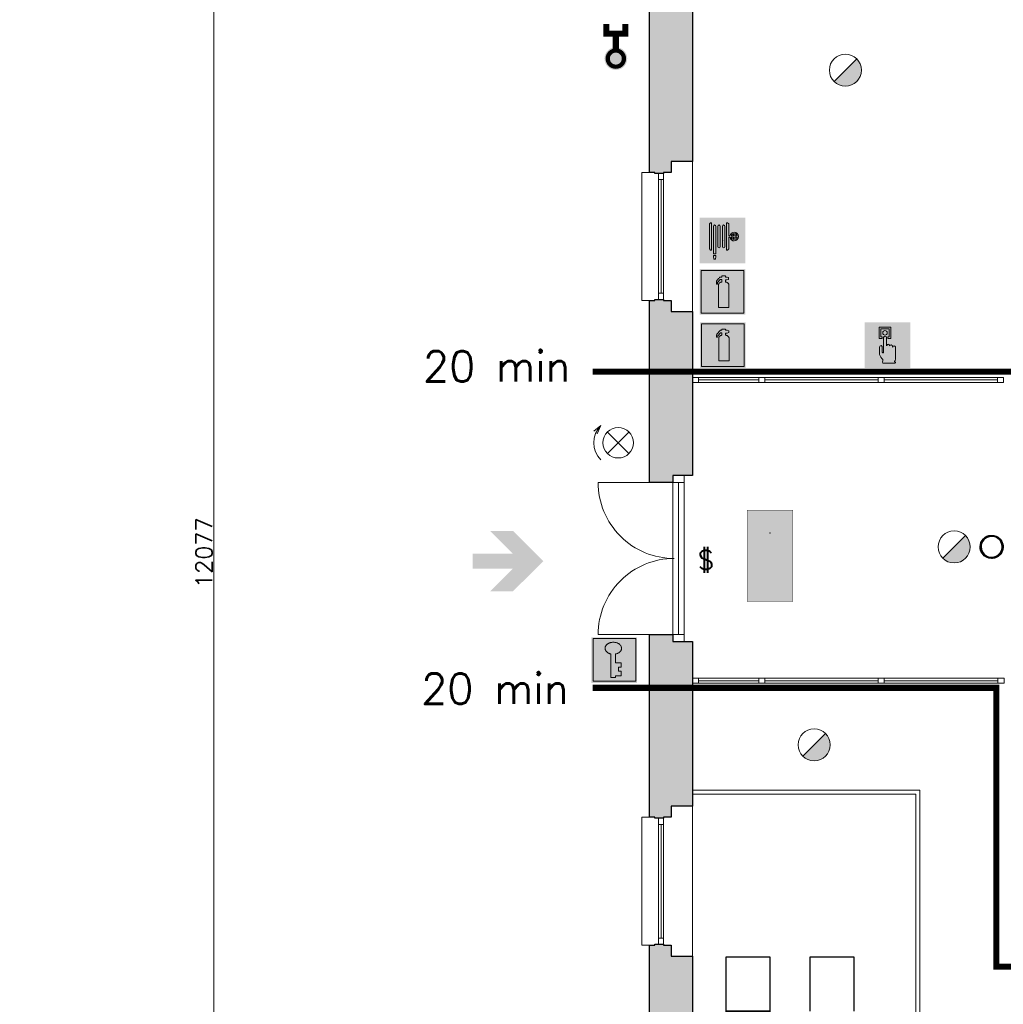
# Model space of a CAD drawing. Header units: millimetres. Extents: x -13022 to 1371524, y -38729 to 632593.
# Tile 48 of 256: x 652674 to 662367, y -11752 to -2050. Entities that reach past the tile are written whole.
import ezdxf

# ---------------------------------------------------------------- set-up
doc = ezdxf.new("R2010")
doc.units = ezdxf.units.MM
doc.header["$LTSCALE"] = 35
doc.set_wipeout_variables(frame=1)
doc.linetypes.add('AI9-LType1', pattern=[1.69333, 0.846665, -0.846665])
doc.linetypes.add('DASHED', pattern=[200, 100, -100])
for name, color, linetype, lineweight in [('A OPMER', 10, 'Continuous', 50), ('Al65----_beveiliging-inst', 92, 'Continuous', 9), ('B95 tekst', 7, 'Continuous', 25), ('brandveiligheid voorzieningen', 10, 'Continuous', 9)]:
    doc.layers.add(name, color=color, linetype=linetype, lineweight=lineweight)
for name, color, linetype in [('LAYER102', 1, 'Continuous'), ('LAYER111', 7, 'Continuous'), ('LAYER22', 7, 'Continuous'), ('LAYER24', 7, 'Continuous'), ('LAYER28', 7, 'Continuous'), ('LAYER30', 7, 'Continuous'), ('LAYER31', 7, 'Continuous')]:
    doc.layers.add(name, color=color, linetype=linetype)
doc.styles.add('Algemeen', font='simplex.shx', dxfattribs={"height": 2.5})
doc.styles.get("Standard").update_dxf_attribs({"font": 'simplex.shx'})
doc.dimstyles.new('~R----C~', dxfattribs={"dimtxt": 162, "dimasz": 180, "dimexe": 0.18, "dimexo": 0.0625, "dimgap": 16.2, "dimtad": 1, "dimdec": 0, "dimzin": 0, "dimdsep": 46, "dimtxsty": 'Standard', "dimcen": 0.09, "dimse1": 1, "dimse2": 1, "dimclrd": 7, "dimadec": 0, "dimazin": 0, "dimtfac": 1, "dimtdec": 4, "dimtmove": 0, "dimatfit": 3, "dimfxl": 1, "dimtolj": 1, "dimtzin": 0, "dimlwd": 13, "dimarcsym": 0})

# ---------------------------------------------------------------- blocks, each defined once
blk = doc.blocks.new('*D183')
at = {"layer": 'Defpoints', "color": 0, "linetype": 'Continuous', "transparency": 16777216}
for p in [(654586.8, -1264.1), (658769.7, -1264.1), (652979.7, -13340.8)]:
    blk.add_point(p, dxfattribs=at)
at = {"layer": 'LAYER102', "color": 7, "linetype": 'Continuous', "lineweight": 13, "transparency": 16777216}
blk.add_line((654586.8, -13160.8), (654586.8, -1444.1), dxfattribs=at)
at = {"layer": 'LAYER102', "color": 7, "linetype": 'Continuous', "transparency": 16777216}
for points in [[(654556.8, -1444.1), (654616.8, -1444.1), (654586.8, -1264.1)], [(654556.8, -13160.8), (654616.8, -13160.8), (654586.8, -13340.8)]]:
    blk.add_solid(points, dxfattribs=at)
at = {"layer": 'LAYER102', "color": 0, "linetype": 'Continuous', "lineweight": 0, "transparency": 16777216, "insert": (654489.6, -7302.5), "char_height": 162, "attachment_point": 5, "rotation": 90}
blk.add_mtext('\\A1;12077', dxfattribs=at)
blk = doc.blocks.new('*D187')
at = {"layer": 'Defpoints', "color": 0, "linetype": 'Continuous', "transparency": 16777216}
for p in [(658769.7, 316.2), (658769.7, -1264.1), (652979.7, -13340.8)]:
    blk.add_point(p, dxfattribs=at)
at = {"layer": 'LAYER102', "color": 7, "linetype": 'Continuous', "lineweight": 13, "transparency": 16777216}
blk.add_line((653159.7, 316.2), (658589.7, 316.2), dxfattribs=at)
at = {"layer": 'LAYER102', "color": 7, "linetype": 'Continuous', "transparency": 16777216}
for points in [[(653159.7, 346.2), (653159.7, 286.2), (652979.7, 316.2)], [(658589.7, 346.2), (658589.7, 286.2), (658769.7, 316.2)]]:
    blk.add_solid(points, dxfattribs=at)
at = {"layer": 'LAYER102', "color": 0, "linetype": 'Continuous', "lineweight": 0, "transparency": 16777216, "insert": (655874.7, 413.4), "char_height": 162, "attachment_point": 5}
blk.add_mtext('\\A1;5790', dxfattribs=at)
blk = doc.blocks.new('Handbrandblusser')
at = {"ltscale": 0.1}
h = blk.add_hatch(color=10, dxfattribs=at)
h.paths.add_polyline_path([(15.59, 7.19), (8.59, 7.19), (8.59, 0.19), (15.59, 0.19)])
h.paths.add_polyline_path([(11.41, 1.1), (13.13, 1.1), (13.13, 4.76), (13.13, 4.79), (13.12, 4.84), (13.11, 4.88), (13.09, 4.95), (13.06, 5), (13.03, 5.06), (12.99, 5.11), (12.95, 5.14), (12.92, 5.17), (12.85, 5.21), (12.8, 5.24), (12.76, 5.26), (12.7, 5.28), (12.64, 5.29), (12.6, 5.29), (12.54, 5.29), (12.54, 5.67), (12.81, 5.67), (13.08, 5.75), (13.08, 6.04), (12.82, 6.12), (12.54, 6.12), (12.54, 6.32), (11.94, 6.32), (11.94, 6.13), (11.75, 6.13), (11.72, 6.12), (11.68, 6.1), (11.64, 6.08), (11.59, 6.04), (11.53, 5.96), (11.44, 5.86), (11.31, 5.71), (11.15, 5.54), (11.13, 5.49), (11.11, 5.46), (11.1, 5.42), (11.09, 5.39), (11.09, 5.35), (11.08, 5.32), (11.08, 5.28), (11.08, 5.25), (11.07, 5.18), (11.07, 5.13), (11.07, 5.07), (11.07, 4.98), (11.24, 4.98), (11.26, 5.23), (11.71, 5.7), (11.94, 5.7), (11.94, 5.31), (11.92, 5.3), (11.89, 5.3), (11.85, 5.3), (11.81, 5.28), (11.76, 5.27), (11.72, 5.25), (11.69, 5.24), (11.66, 5.22), (11.63, 5.2), (11.6, 5.17), (11.58, 5.15), (11.56, 5.13), (11.53, 5.11), (11.51, 5.08), (11.5, 5.06), (11.49, 5.04), (11.47, 5.02), (11.46, 4.99), (11.45, 4.97), (11.44, 4.94), (11.43, 4.91), (11.42, 4.88), (11.41, 4.84), (11.41, 4.8), (11.41, 4.77)], flags=16)
at = {"layer": 'brandveiligheid voorzieningen', "ltscale": 0.1, "true_color": 0xffffff}
blk.add_hatch(color=7, dxfattribs=at).paths.add_polyline_path([(13.13, 4.76), (13.13, 4.79), (13.12, 4.84), (13.11, 4.88), (13.09, 4.95), (13.06, 5), (13.03, 5.06), (12.99, 5.11), (12.95, 5.14), (12.92, 5.17), (12.85, 5.21), (12.8, 5.24), (12.76, 5.26), (12.7, 5.28), (12.64, 5.29), (12.6, 5.29), (12.54, 5.29), (12.54, 5.67), (12.81, 5.67), (13.08, 5.75), (13.08, 6.04), (12.82, 6.12), (12.54, 6.12), (12.54, 6.32), (11.94, 6.32), (11.94, 6.13), (11.75, 6.13), (11.72, 6.12), (11.68, 6.1), (11.64, 6.08), (11.59, 6.04), (11.53, 5.96), (11.44, 5.86), (11.31, 5.71), (11.15, 5.54), (11.13, 5.49), (11.11, 5.46), (11.1, 5.42), (11.09, 5.39), (11.09, 5.35), (11.08, 5.32), (11.08, 5.28), (11.08, 5.25), (11.07, 5.18), (11.07, 5.13), (11.07, 5.07), (11.07, 4.98), (11.24, 4.98), (11.26, 5.23), (11.71, 5.7), (11.94, 5.7), (11.94, 5.31), (11.92, 5.3), (11.89, 5.3), (11.85, 5.3), (11.81, 5.28), (11.76, 5.27), (11.72, 5.25), (11.69, 5.24), (11.66, 5.22), (11.63, 5.2), (11.6, 5.17), (11.58, 5.15), (11.56, 5.13), (11.53, 5.11), (11.51, 5.08), (11.5, 5.06), (11.49, 5.04), (11.47, 5.02), (11.46, 4.99), (11.45, 4.97), (11.44, 4.94), (11.43, 4.91), (11.42, 4.88), (11.41, 4.84), (11.41, 4.8), (11.41, 4.77), (11.41, 1.1), (13.13, 1.1)])
at = {"color": 10, "lineweight": 5, "ltscale": 0.1}
blk.add_lwpolyline([(11.41, 1.1), (11.41, 4.77), (11.41, 4.8), (11.41, 4.84), (11.42, 4.88), (11.43, 4.91), (11.44, 4.94), (11.45, 4.97), (11.46, 4.99), (11.47, 5.02), (11.49, 5.04), (11.5, 5.06), (11.51, 5.08), (11.53, 5.11), (11.56, 5.13), (11.58, 5.15), (11.6, 5.17), (11.63, 5.2), (11.66, 5.22), (11.69, 5.24), (11.72, 5.25), (11.76, 5.27), (11.81, 5.28), (11.85, 5.3), (11.89, 5.3), (11.92, 5.3), (11.94, 5.31), (11.94, 5.7), (11.71, 5.7), (11.26, 5.23), (11.24, 4.98), (11.07, 4.98), (11.07, 5.07), (11.07, 5.13), (11.07, 5.18), (11.08, 5.25), (11.08, 5.28), (11.08, 5.32), (11.09, 5.35), (11.09, 5.39), (11.1, 5.42), (11.11, 5.46), (11.13, 5.49), (11.15, 5.54), (11.31, 5.71), (11.44, 5.86), (11.53, 5.96), (11.59, 6.04), (11.64, 6.08), (11.68, 6.1), (11.72, 6.12), (11.75, 6.13), (11.94, 6.13), (11.94, 6.32), (12.54, 6.32), (12.54, 6.12), (12.82, 6.12), (13.08, 6.04), (13.08, 5.75), (12.81, 5.67), (12.54, 5.67), (12.54, 5.29), (12.6, 5.29), (12.64, 5.29), (12.7, 5.28), (12.76, 5.26), (12.8, 5.24), (12.85, 5.21), (12.92, 5.17), (12.95, 5.14), (12.99, 5.11), (13.03, 5.06), (13.06, 5), (13.09, 4.95), (13.11, 4.88), (13.12, 4.84), (13.13, 4.79), (13.13, 4.76), (13.13, 1.1), (11.41, 1.1)], dxfattribs=at)
at = {"layer": 'Al65----_beveiliging-inst', "color": 7, "true_color": 0xffffff}
blk.add_solid([(8.34, -0.06), (15.84, -0.06), (8.34, 7.44), (15.84, 7.44)], dxfattribs=at)
at = {"layer": 'brandveiligheid voorzieningen', "color": 10, "ltscale": 0.1}
blk.add_lwpolyline([(8.59, 0.19), (15.59, 0.19), (15.59, 7.19), (8.59, 7.19)], close=True, dxfattribs=at)
blk = doc.blocks.new('Brandslanghaspel')
at = {"layer": 'brandveiligheid voorzieningen', "true_color": 0xffffff}
h = blk.add_hatch(color=7, dxfattribs=at)
h.paths.add_polyline_path([(-1.8131, 2.183), (-1.9809, 2.183), (-2.1753, 2.364), (-2.1753, 6.484), (-1.9926, 6.664), (-1.8131, 6.664)])
edge = h.paths.add_edge_path()
edge.add_arc((0.1717, 6.0972), 0.1929, 92.01096, 177.98904)
edge.add_line((-0.0211, 6.104), (-0.0214, 6.104))
edge.add_line((-0.0214, 6.104), (-0.0214, 2.702))
edge.add_line((-0.0214, 2.702), (-0.0211, 2.702))
edge.add_arc((0.1723, 2.7114), 0.1936, 182.797634, 267.821774)
edge.add_arc((0.1573, 2.7114), 0.1935, 272.254329, 357.218746)
edge.add_line((0.3506, 2.702), (0.3515, 2.702))
edge.add_line((0.3515, 2.702), (0.3515, 6.104))
edge.add_line((0.3515, 6.104), (0.3506, 6.104))
edge.add_arc((0.1577, 6.0971), 0.193, 2.044103, 87.86341)
edge = h.paths.add_edge_path()
edge.add_arc((-0.5787, 6.0971), 0.1931, 92.060571, 177.939429)
edge.add_line((-0.7716, 6.104), (-0.772, 6.104))
edge.add_line((-0.772, 6.104), (-0.772, 2.702))
edge.add_line((-0.772, 2.702), (-0.7716, 2.702))
edge.add_arc((-0.5779, 2.7118), 0.194, 182.897198, 267.72221)
edge.add_arc((-0.5933, 2.7119), 0.194, 272.272353, 357.077445)
edge.add_line((-0.3995, 2.702), (-0.3992, 2.702))
edge.add_line((-0.3992, 2.702), (-0.3992, 6.104))
edge.add_line((-0.3992, 6.104), (-0.3995, 6.104))
edge.add_arc((-0.5926, 6.0969), 0.1933, 2.115671, 87.915125)
edge = h.paths.add_edge_path()
edge.add_arc((-1.2963, 6.0968), 0.1933, 91.999029, 177.877887)
edge.add_line((-1.4894, 6.104), (-1.4894, 1.535))
edge.add_line((-1.4894, 1.535), (-1.1166, 1.535))
edge.add_line((-1.1166, 1.535), (-1.1166, 6.104))
edge.add_line((-1.1166, 6.104), (-1.1173, 6.104))
edge.add_arc((-1.3103, 6.097), 0.1931, 2.063956, 87.843556)
h.paths.add_polyline_path([(-1.1151, 1.102), (-1.1833, 0.701), (-1.4224, 0.701), (-1.4903, 1.105), (-1.4903, 1.263), (-1.1151, 1.263)])
edge = h.paths.add_edge_path()
edge.add_line((1.0007, 4.4891), (1.0007, 6.484))
edge.add_line((1.0007, 6.484), (0.8176, 6.664))
edge.add_line((0.8176, 6.664), (0.6385, 6.664))
edge.add_line((0.6385, 6.664), (0.6385, 2.183))
edge.add_line((0.6385, 2.183), (0.8062, 2.183))
edge.add_line((0.8062, 2.183), (1.0007, 2.364))
edge.add_line((1.0007, 2.364), (1.0007, 4.285))
edge.add_line((1.0007, 4.285), (1.2228, 4.285))
edge.add_arc((1.8866, 4.3396), 0.666, 184.705084, 271.930478)
edge.add_arc((1.8807, 4.4237), 0.7502, 272.163802, 357.883832)
edge.add_arc((1.8818, 4.3683), 0.7492, 2.116162, 87.915616)
edge.add_arc((1.9315, 4.3762), 0.7412, 91.743139, 171.242832)
edge.add_arc((1.0182, -221.511), 226, 89.954163, 90.004437)
edge = h.paths.add_edge_path(flags=16)
edge.add_line((1.8026, 4.285), (1.8026, 3.9))
edge.add_arc((1.921, 4.4072), 0.5208, 193.569519, 256.860438, ccw=False)
edge.add_line((1.4147, 4.285), (1.8026, 4.285))
edge = h.paths.add_edge_path(flags=16)
edge.add_line((1.8026, 4.891), (1.8026, 4.489))
edge.add_line((1.8026, 4.489), (1.4112, 4.489))
edge.add_arc((1.9212, 4.384), 0.5207, 103.167599, 168.363278, ccw=False)
edge = h.paths.add_edge_path(flags=16)
edge.add_arc((1.8987, 4.3853), 0.5189, 11.524706, 78.048247)
edge.add_line((2.0062, 4.893), (2.0062, 4.489))
edge.add_line((2.0062, 4.489), (2.4072, 4.489))
edge = h.paths.add_edge_path(flags=16)
edge.add_arc((1.8971, 4.4077), 0.5212, 282.079218, 346.387144)
edge.add_line((2.4037, 4.285), (2.0062, 4.285))
edge.add_line((2.0062, 4.285), (2.0062, 3.898))
at = {"layer": 'Al65----_beveiliging-inst', "color": 7, "true_color": 0xffffff}
blk.add_solid([(-3.75, 0), (3.75, 0), (-3.75, 7.5), (3.75, 7.5)], dxfattribs=at)
blk.add_solid([(-3.75, 0), (3.75, 0), (-3.75, 7.5), (3.75, 7.5)], dxfattribs=at)
at = {"layer": 'Al65----_beveiliging-inst', "color": 10}
blk.add_solid([(-3.5, 0.25), (3.5, 0.25), (-3.5, 7.25), (3.5, 7.25)], dxfattribs=at)
at = {"layer": 'brandveiligheid voorzieningen', "color": 7, "true_color": 0xffffff}
for points in [[(-2.1753, 6.484), (-1.9926, 6.664)], [(-2.1753, 2.364), (-2.1753, 6.484)], [(-1.9926, 6.664), (-1.8131, 6.664)], [(-1.8131, 6.664), (-1.8131, 2.183)], [(0.8176, 6.664), (0.6385, 6.664)], [(0.6385, 6.664), (0.6385, 2.183)], [(1.0007, 6.484), (0.8176, 6.664)], [(1.0007, 4.4891), (1.0007, 6.484)], [(-1.4894, 6.104), (-1.4894, 1.535)], [(-1.1166, 6.104), (-1.1173, 6.104)], [(-1.1166, 1.535), (-1.1166, 6.104)], [(-0.7716, 6.104), (-0.772, 6.104)], [(-0.772, 6.104), (-0.772, 2.702)], [(-0.3992, 6.104), (-0.3995, 6.104)], [(-0.3992, 2.702), (-0.3992, 6.104)], [(-0.0211, 6.104), (-0.0214, 6.104)], [(-0.0214, 6.104), (-0.0214, 2.702)], [(0.3515, 6.104), (0.3506, 6.104)], [(0.3515, 2.702), (0.3515, 6.104)], [(1.8026, 4.891), (1.8026, 4.489)], [(2.0062, 4.489), (2.0062, 4.893)], [(1.0007, 2.364), (1.0007, 4.285)], [(1.0007, 4.285), (1.2228, 4.285)], [(1.8026, 4.489), (1.4112, 4.489)], [(1.4147, 4.285), (1.8026, 4.285)], [(1.8026, 4.285), (1.8026, 3.9)], [(2.4072, 4.489), (2.0062, 4.489)], [(2.0062, 3.898), (2.0062, 4.285)], [(2.0062, 4.285), (2.4037, 4.285)], [(-1.9809, 2.183), (-2.1753, 2.364)], [(-1.8131, 2.183), (-1.9809, 2.183)], [(-0.772, 2.702), (-0.7716, 2.702)], [(-0.3995, 2.702), (-0.3992, 2.702)], [(-0.0214, 2.702), (-0.0211, 2.702)], [(0.3506, 2.702), (0.3515, 2.702)], [(0.6385, 2.183), (0.8062, 2.183)], [(0.8062, 2.183), (1.0007, 2.364)], [(-1.4903, 1.105), (-1.4903, 1.263)], [(-1.4903, 1.263), (-1.1151, 1.263)], [(-1.4224, 0.701), (-1.4903, 1.105)], [(-1.4894, 1.535), (-1.1166, 1.535)], [(-1.1833, 0.701), (-1.4224, 0.701)], [(-1.1151, 1.102), (-1.1833, 0.701)], [(-1.1151, 1.263), (-1.1151, 1.102)]]:
    blk.add_lwpolyline(points, dxfattribs=at)
for points in [[(-1.303, 6.29, 0.3933), (-1.4894, 6.104)], [(-1.1173, 6.104, 0.3928), (-1.303, 6.29)], [(-0.5856, 6.29, 0.3933), (-0.7716, 6.104)], [(-0.3995, 6.104, 0.3929), (-0.5856, 6.29)], [(0.1649, 6.29, 0.3938), (-0.0211, 6.104)], [(0.3506, 6.104, 0.393), (0.1649, 6.29)], [(1.909, 5.117, 0.3615), (1.199, 4.489)], [(1.4112, 4.489, -0.2924), (1.8026, 4.891)], [(2.6304, 4.396, 0.3929), (1.909, 5.117)], [(2.0062, 4.893, -0.2987), (2.4072, 4.489)], [(1.199, 4.489, 0.00021936), (1.0007, 4.4891)], [(1.2228, 4.285, 0.4001), (1.909, 3.674)], [(1.8026, 3.9, -0.2834), (1.4147, 4.285)], [(1.909, 3.674, 0.3925), (2.6304, 4.396)], [(2.4037, 4.285, -0.2882), (2.0062, 3.898)], [(-0.7716, 2.702, 0.388), (-0.5856, 2.518)], [(-0.5856, 2.518, 0.3879), (-0.3995, 2.702)], [(-0.0211, 2.702, 0.389), (0.1649, 2.518)], [(0.1649, 2.518, 0.3887), (0.3506, 2.702)]]:
    blk.add_lwpolyline(points, format="xyb", dxfattribs=at)
blk.add_point((0, 3.75), dxfattribs=at)
blk = doc.blocks.new('Handbrandmelder')
at = {"layer": 'brandveiligheid voorzieningen', "true_color": 0xffffff}
h = blk.add_hatch(color=7, dxfattribs=at)
h.paths.add_polyline_path([(-1.3623, 6.704), (-1.3623, 4.818), (-0.8616, 4.818), (-0.8616, 5.105), (-1.0867, 5.105), (-1.0867, 6.416), (0.2412, 6.416), (0.2412, 5.105), (0.0423, 5.105), (0.0423, 4.818), (0.5292, 4.818), (0.5292, 6.704)])
edge = h.paths.add_edge_path()
edge.add_line((-0.7744, 0.795), (1.2172, 0.795))
edge.add_arc((1.1848, 0.9151), 0.1244, 285.097845, 344.573813)
edge.add_arc((1.1955, 0.8747), 0.1095, 3.814851, 78.556999)
edge.add_arc((1.2155, 1.0811), 0.0991, 186.406081, 271.011898, ccw=False)
edge.add_arc((0.8951, 1.4295), 0.4225, 301.679206, 358.707701)
edge.add_line((1.3175, 1.42), (1.3175, 3.356))
edge.add_arc((1.0815, 3.3696), 0.2364, 356.700991, 450.505791)
edge.add_arc((1.0751, 3.3423), 0.2637, 89.061593, 168.70314)
edge.add_line((0.8165, 3.394), (0.8165, 3.518))
edge.add_arc((0.5556, 3.5071), 0.2611, 2.39047, 87.792584)
edge.add_arc((0.5705, 3.5064), 0.2616, 91.041001, 151.564737)
edge.add_line((0.3404, 3.631), (0.3404, 3.643))
edge.add_arc((0.0798, 3.6324), 0.2608, 2.337798, 87.799547)
edge.add_arc((0.0991, 3.6332), 0.26, 92.052962, 177.832561)
edge.add_line((-0.1607, 3.643), (-0.1607, 4.967))
edge.add_arc((-0.411, 4.968), 0.2503, 359.76141, 447.144807)
edge.add_arc((-0.3888, 4.9577), 0.2605, 92.124608, 177.943914)
edge.add_line((-0.6492, 4.967), (-0.6492, 2.557))
edge.add_arc((-0.7221, 2.5577), 0.0729, 299.050174, 359.424387, ccw=False)
edge.add_line((-0.6867, 2.494), (-0.7618, 2.457))
edge.add_line((-0.7618, 2.457), (-0.7868, 2.457))
edge.add_line((-0.7868, 2.457), (-0.8745, 2.569))
edge.add_line((-0.8745, 2.569), (-0.8745, 3.419))
edge.add_arc((-1.0861, 3.4433), 0.213, 353.435435, 446.970057)
edge.add_arc((-1.078, 3.4209), 0.2351, 89.220046, 180.466534)
edge.add_line((-1.3131, 3.419), (-1.3131, 2.282))
edge.add_line((-1.3131, 2.282), (-1.3131, 2.219))
edge.add_arc((0.9801, 3.0528), 2.4401, 199.980806, 224.025181)
edge.add_arc((-28.5646, 4.7292), 27.994, 352.668719, 353.081248, ccw=False)
edge.add_arc((-0.073, 1.0253), 0.7382, 169.723152, 198.178085)
edge = h.paths.add_edge_path(flags=17)
edge.add_arc((-0.4353, 5.7799), 0.3921, 271.833261, 357.970029)
edge.add_arc((-0.4345, 5.7425), 0.3917, 3.443844, 88.288775)
edge.add_arc((-0.4184, 5.7498), 0.3842, 90.654144, 177.583048)
edge.add_arc((-0.4087, 5.7816), 0.3939, 182.273303, 267.953611)
at = {"layer": 'Al65----_beveiliging-inst', "color": 7, "true_color": 0xffffff}
blk.add_solid([(-3.75, 0), (3.75, 0), (-3.75, 7.5), (3.75, 7.5)], dxfattribs=at)
at = {"layer": 'Al65----_beveiliging-inst', "color": 10}
blk.add_solid([(-3.5, 0.25), (3.5, 0.25), (-3.5, 7.25), (3.5, 7.25)], dxfattribs=at)
at = {"layer": 'brandveiligheid voorzieningen', "color": 7, "true_color": 0xffffff}
for points in [[(-1.3623, 6.704), (-1.3623, 4.818)], [(0.5292, 6.704), (-1.3623, 6.704)], [(0.5292, 4.818), (0.5292, 6.704)], [(-1.0867, 5.105), (-1.0867, 6.416)], [(-1.0867, 6.416), (0.2412, 6.416)], [(-0.8616, 5.105), (-1.0867, 5.105)], [(-0.8616, 4.818), (-0.8616, 5.105)], [(-0.6492, 4.967), (-0.6492, 2.557)], [(-0.1607, 3.643), (-0.1607, 4.967)], [(0.2412, 5.105), (0.0423, 5.105)], [(0.0423, 5.105), (0.0423, 4.818)], [(0.2412, 6.416), (0.2412, 5.105)], [(-1.3623, 4.818), (-0.8616, 4.818)], [(-1.3131, 3.419), (-1.3131, 2.282)], [(-0.8745, 2.569), (-0.8745, 3.419)], [(0.0423, 4.818), (0.5292, 4.818)], [(0.3404, 3.631), (0.3404, 3.643)], [(0.8165, 3.394), (0.8165, 3.518)], [(1.3175, 1.42), (1.3175, 3.356)], [(-1.3131, 2.282), (-1.3131, 2.219)], [(-0.7868, 2.457), (-0.8745, 2.569)], [(-0.7618, 2.457), (-0.7868, 2.457)], [(-0.6867, 2.494), (-0.7618, 2.457)], [(-0.7744, 0.795), (1.2172, 0.795)]]:
    blk.add_lwpolyline(points, dxfattribs=at)
for points in [[(-0.8023, 5.766, -0.3986), (-0.4228, 6.134)], [(-0.4228, 5.388, -0.3923), (-0.8023, 5.766)], [(-0.3985, 5.218, 0.393), (-0.6492, 4.967)], [(-0.4228, 6.134, -0.3881), (-0.0435, 5.766)], [(-0.0435, 5.766, -0.3946), (-0.4228, 5.388)], [(-0.1607, 4.967, 0.4009), (-0.3985, 5.218)], [(-1.0748, 3.656, 0.4206), (-1.3131, 3.419)], [(-0.8745, 3.419, 0.4324), (-1.0748, 3.656)], [(0.0898, 3.893, 0.3928), (-0.1607, 3.643)], [(0.3404, 3.643, 0.3912), (0.0898, 3.893)], [(0.5657, 3.768, 0.2704), (0.3404, 3.631)], [(0.8165, 3.518, 0.3909), (0.5657, 3.768)], [(1.0794, 3.606, 0.3622), (0.8165, 3.394)], [(1.3175, 3.356, 0.4338), (1.0794, 3.606)], [(-1.3131, 2.219, 0.1053), (-0.7744, 1.357)], [(-0.6492, 2.557, -0.2697), (-0.6867, 2.494)], [(-0.7994, 1.157, 0.1248), (-0.7744, 0.795)], [(-0.7744, 1.357, -0.0018), (-0.7994, 1.157)], [(1.117, 1.07, 0.2541), (1.3175, 1.42)], [(1.2172, 0.982, -0.3869), (1.117, 1.07)], [(1.3047, 0.882, 0.3382), (1.2172, 0.982)], [(1.2172, 0.795, 0.2655), (1.3047, 0.882)]]:
    blk.add_lwpolyline(points, format="xyb", dxfattribs=at)
blk.add_point((0, 3.75), dxfattribs=at)
blk = doc.blocks.new('Sleutelkluis')
at = {"layer": 'Al65----_beveiliging-inst'}
h = blk.add_hatch(color=10, dxfattribs=at)
h.paths.add_polyline_path([(-3.3, 0.42), (3.7, 0.42), (3.7, 7.42), (-3.3, 7.42)])
h.paths.add_polyline_path([(-1.34, 5.9), (-1.34, 5.93), (-1.33, 5.96), (-1.32, 6.01), (-1.31, 6.04), (-1.29, 6.08), (-1.27, 6.13), (-1.25, 6.17), (-1.22, 6.22), (-1.19, 6.27), (-1.15, 6.31), (-1.12, 6.35), (-1.09, 6.39), (-1.05, 6.42), (-1, 6.46), (-0.96, 6.49), (-0.91, 6.53), (-0.86, 6.56), (-0.8, 6.59), (-0.74, 6.62), (-0.68, 6.65), (-0.63, 6.67), (-0.59, 6.69), (-0.51, 6.71), (-0.44, 6.73), (-0.37, 6.75), (-0.3, 6.76), (-0.23, 6.77), (-0.15, 6.78), (-0.09, 6.78), (-0.02, 6.79), (0.04, 6.79), (0.1, 6.78), (0.16, 6.78), (0.25, 6.77), (0.33, 6.76), (0.41, 6.74), (0.5, 6.72), (0.58, 6.69), (0.64, 6.67), (0.71, 6.65), (0.77, 6.62), (0.86, 6.57), (0.91, 6.54), (0.96, 6.51), (1.01, 6.46), (1.08, 6.4), (1.16, 6.32), (1.22, 6.24), (1.26, 6.18), (1.3, 6.1), (1.32, 6.05), (1.35, 5.96), (1.36, 5.92), (1.36, 5.87), (1.37, 5.81), (1.36, 5.73), (1.35, 5.67), (1.33, 5.58), (1.32, 5.54), (1.31, 5.51), (1.28, 5.45), (1.25, 5.4), (1.22, 5.35), (1.18, 5.3), (1.13, 5.25), (1.11, 5.22), (1.05, 5.16), (1.02, 5.14), (0.95, 5.09), (0.9, 5.05), (0.83, 5.01), (0.75, 4.98), (0.68, 4.94), (0.62, 4.92), (0.53, 4.89), (0.46, 4.87), (0.4, 4.86), (0.39, 4.85), (0.39, 3.39), (1.31, 3.39), (1.31, 2.71), (0.84, 2.71), (0.84, 2.03), (1.31, 2.03), (1.31, 1.26), (0.39, 1.26), (0.39, 0.97), (-0.42, 0.97), (-0.42, 4.86), (-0.48, 4.88), (-0.55, 4.9), (-0.61, 4.92), (-0.66, 4.94), (-0.75, 4.98), (-0.81, 5.01), (-0.86, 5.04), (-0.9, 5.07), (-0.95, 5.1), (-0.99, 5.13), (-1.03, 5.16), (-1.05, 5.18), (-1.08, 5.21), (-1.11, 5.24), (-1.14, 5.27), (-1.16, 5.3), (-1.18, 5.32), (-1.2, 5.35), (-1.22, 5.38), (-1.24, 5.41), (-1.26, 5.44), (-1.27, 5.47), (-1.28, 5.49), (-1.3, 5.54), (-1.31, 5.58), (-1.32, 5.59), (-1.33, 5.62), (-1.33, 5.64), (-1.34, 5.67), (-1.34, 5.71), (-1.35, 5.75), (-1.35, 5.78), (-1.35, 5.81), (-1.35, 5.83), (-1.35, 5.86)], flags=16)
at = {"color": 10, "ltscale": 0.1}
blk.add_lwpolyline([(0.39, 0.97), (-0.42, 0.97), (-0.42, 4.86), (-0.48, 4.88), (-0.55, 4.9), (-0.61, 4.92), (-0.66, 4.94), (-0.75, 4.98), (-0.81, 5.01), (-0.86, 5.04), (-0.9, 5.07), (-0.95, 5.1), (-0.99, 5.13), (-1.03, 5.16), (-1.05, 5.18), (-1.08, 5.21), (-1.11, 5.24), (-1.14, 5.27), (-1.16, 5.3), (-1.18, 5.32), (-1.2, 5.35), (-1.22, 5.38), (-1.24, 5.41), (-1.26, 5.44), (-1.27, 5.47), (-1.28, 5.49), (-1.3, 5.54), (-1.31, 5.58), (-1.32, 5.59), (-1.33, 5.62), (-1.33, 5.64), (-1.34, 5.67), (-1.34, 5.71), (-1.35, 5.75), (-1.35, 5.78), (-1.35, 5.81), (-1.35, 5.83), (-1.35, 5.86), (-1.34, 5.9), (-1.34, 5.93), (-1.33, 5.96), (-1.32, 6.01), (-1.31, 6.04), (-1.29, 6.08), (-1.27, 6.13), (-1.25, 6.17), (-1.22, 6.22), (-1.19, 6.27), (-1.15, 6.31), (-1.12, 6.35), (-1.09, 6.39), (-1.05, 6.42), (-1, 6.46), (-0.96, 6.49), (-0.91, 6.53), (-0.86, 6.56), (-0.8, 6.59), (-0.74, 6.62), (-0.68, 6.65), (-0.63, 6.67), (-0.59, 6.69), (-0.51, 6.71), (-0.44, 6.73), (-0.37, 6.75), (-0.3, 6.76), (-0.23, 6.77), (-0.15, 6.78), (-0.09, 6.78), (-0.02, 6.79), (0.04, 6.79), (0.1, 6.78), (0.16, 6.78), (0.25, 6.77), (0.33, 6.76), (0.41, 6.74), (0.5, 6.72), (0.58, 6.69), (0.64, 6.67), (0.71, 6.65), (0.77, 6.62), (0.86, 6.57), (0.91, 6.54), (0.96, 6.51), (1.01, 6.46), (1.08, 6.4), (1.16, 6.32), (1.22, 6.24), (1.26, 6.18), (1.3, 6.1), (1.32, 6.05), (1.35, 5.96), (1.36, 5.92), (1.36, 5.87), (1.37, 5.81), (1.36, 5.73), (1.35, 5.67), (1.33, 5.58), (1.32, 5.54), (1.31, 5.51), (1.28, 5.45), (1.25, 5.4), (1.22, 5.35), (1.18, 5.3), (1.13, 5.25), (1.11, 5.22), (1.05, 5.16), (1.02, 5.14), (0.95, 5.09), (0.9, 5.05), (0.83, 5.01), (0.75, 4.98), (0.68, 4.94), (0.62, 4.92), (0.53, 4.89), (0.46, 4.87), (0.4, 4.86), (0.39, 4.85), (0.39, 3.39), (1.31, 3.39), (1.31, 2.71), (0.84, 2.71), (0.84, 2.03), (1.31, 2.03), (1.31, 1.26), (0.39, 1.26), (0.39, 0.97)], dxfattribs=at)
at = {"layer": 'Al65----_beveiliging-inst', "color": 7, "true_color": 0xffffff}
blk.add_solid([(-3.61, 0.11), (3.89, 0.11), (-3.61, 7.61), (3.89, 7.61)], dxfattribs=at)
at = {"layer": 'brandveiligheid voorzieningen', "color": 10, "ltscale": 0.1}
blk.add_lwpolyline([(-3.3, 0.42), (3.7, 0.42), (3.7, 7.42), (-3.3, 7.42)], close=True, dxfattribs=at)
blk = doc.blocks.new('Vluchtrichting rechtdoor of naar beneden')
at = {"layer": 'Al65----_beveiliging-inst', "linetype": 'Continuous', "true_color": 0xffffff}
h = blk.add_hatch(color=7, dxfattribs=at)
edge = h.paths.add_edge_path()
edge.add_arc((-2.1449, 5.962), 0.7575, 92.128042, 178.185477)
edge.add_arc((-2.1628, 5.9872), 0.7392, 180.090101, 191.562583)
edge.add_line((-2.887, 5.839), (-4.652, 5.839))
edge.add_line((-4.652, 5.839), (-5.698, 4.787))
edge.add_line((-5.698, 4.787), (-5.285, 4.372))
edge.add_line((-5.285, 4.372), (-4.41, 5.253))
edge.add_line((-4.41, 5.253), (-3.544, 5.253))
edge.add_line((-3.544, 5.253), (-5.527, 3.346))
edge.add_line((-5.527, 3.346), (-6.694, 3.346))
edge.add_line((-6.694, 3.346), (-6.694, 2.613))
edge.add_line((-6.694, 2.613), (-4.496, 2.613))
edge.add_line((-4.496, 2.613), (-4.136, 2.974))
edge.add_line((-4.136, 2.974), (-3.193, 2.026))
edge.add_line((-3.193, 2.026), (-3.193, 0.852))
edge.add_line((-3.193, 0.852), (-2.464, 0.852))
edge.add_line((-2.464, 0.852), (-2.464, 2.33))
edge.add_line((-2.464, 2.33), (-3.621, 3.493))
edge.add_line((-3.621, 3.493), (-3.192, 3.923))
edge.add_line((-3.192, 3.923), (-2.428, 3.154))
edge.add_line((-2.428, 3.154), (-2.033, 3.552))
edge.add_line((-2.033, 3.552), (-2.797, 4.321))
edge.add_line((-2.797, 4.321), (-2.317, 4.803))
edge.add_line((-2.317, 4.803), (-2.317, 5.267))
edge.add_line((-2.317, 5.267), (-2.173, 5.253))
edge.add_arc((-2.2013, 6.0112), 0.7587, 272.13837, 358.096609)
edge.add_arc((-2.2036, 5.9585), 0.7611, 2.072152, 87.692869)
for points in [[(1.1805, 2.889), (1.1805, 5.804), (0.5775, 5.804), (0.5775, 2.889), (-0.571, 2.889), (0.879, 1.421), (2.334, 2.889)], [(3.808, 1.106), (6.433, 1.106), (6.433, 6.344), (3.808, 6.344)]]:
    blk.add_hatch(color=7, dxfattribs=at).paths.add_polyline_path(points)
at = {"layer": 'Al65----_beveiliging-inst', "color": 7, "true_color": 0xffffff, "const_width": 0.05}
blk.add_lwpolyline([(-7.5, 0), (7.5, 0), (7.5, 7.5), (-7.5, 7.5)], close=True, dxfattribs=at)
at = {"layer": 'Al65----_beveiliging-inst', "color": 255}
blk.add_point((3.75, 3.75), dxfattribs=at)
at = {"layer": 'Al65----_beveiliging-inst', "color": 7, "true_color": 0xffffff}
blk.add_solid([(-7.5, 0), (7.5, 0), (-7.5, 7.5), (7.5, 7.5)], dxfattribs=at)
at = {"layer": 'Al65----_beveiliging-inst', "color": 92}
blk.add_solid([(-7.25, 0.25), (7.25, 0.25), (-7.25, 7.25), (7.25, 7.25)], dxfattribs=at)
blk = doc.blocks.new('Panieksluiting')
at = {"layer": 'brandveiligheid voorzieningen', "lineweight": 0, "style": 'Algemeen'}
blk.add_text('$', height=3.09, dxfattribs=at).set_placement((158.43, -91.61))
blk = doc.blocks.new('Droge blusleiding')
at = {"layer": 'Al65----_beveiliging-inst', "true_color": 0xffffff}
h = blk.add_hatch(color=7, dxfattribs=at)
edge = h.paths.add_edge_path()
edge.add_arc((0, 0), 1.87, 180, 360)
edge.add_arc((0, 0), 1.87, 0, 180)
at = {"layer": 'Al65----_beveiliging-inst', "color": 10, "const_width": 0.7}
blk.add_lwpolyline([(-1.33, 0, 1), (1.33, 0, 1)], format="xyb", close=True, dxfattribs=at)
at = {"layer": 'Al65----_beveiliging-inst', "color": 7, "true_color": 0xffffff, "const_width": 1, "elevation": 1}
for points in [[(5.71, 1.55), (4.11, 1.55), (4.11, -1.57), (5.71, -1.57)], [(1.33, 0), (4.11, 0)]]:
    blk.add_lwpolyline(points, dxfattribs=at)
at = {"layer": 'Al65----_beveiliging-inst', "color": 10, "linetype": 'Continuous', "const_width": 0.7, "elevation": 1}
for points in [[(5.71, 1.55), (4.11, 1.55), (4.11, -1.57), (5.71, -1.57)], [(1.33, 0), (4.11, 0)]]:
    blk.add_lwpolyline(points, dxfattribs=at)
blk = doc.blocks.new('Flitslicht')
at = {"layer": 'Al65----_beveiliging-inst', "color": 92, "linetype": 'Continuous'}
for p, q in [((0, 565), (-120, 476)), ((0, 565), (-60, 428)), ((106, 106), (459, 459)), ((106, 459), (459, 106))]:
    blk.add_line(p, q, dxfattribs=at)
blk.add_circle((283, 283), 250, dxfattribs=at)
blk.add_arc((283, 283), 400, 135, 225, dxfattribs=at)
blk = doc.blocks.new('Brandmelder')
at = {"layer": 'brandveiligheid voorzieningen'}
blk.add_hatch(color=256, dxfattribs=at).paths.add_polyline_path([(76.62, -89.8, 0.198912), (75.85, -87.94), (72.13, -91.66, 0.668179)])
blk.add_line((72.13, -91.66), (75.85, -87.94), dxfattribs=at)
blk.add_circle((73.99, -89.8), 2.63, dxfattribs=at)
blk = doc.blocks.new('Brandweeringang')
at = {"layer": 'Al65----_beveiliging-inst'}
blk.add_hatch(color=10, dxfattribs=at).paths.add_polyline_path([(0, 0), (-3.33, 3.33), (-5.82, 3.33), (-3.33, 0.84), (-7.73, 0.84), (-7.73, -0.81), (-3.33, -0.81), (-5.82, -3.28), (-3.33, -3.28)])

msp = doc.modelspace()

# ---------------------------------------------------------------- hatches: boundary and pattern name
at = {"layer": 'LAYER111', "linetype": 'Continuous', "lineweight": 5}
for points in [[(658879.72, -3556.163), (658879.72, -1944.147), (658769.72, -1944.147), (658769.72, -1264.147), (659449.72, -1264.147), (659449.72, -1364.147), (660134.22, -1364.147), (660134.22, -1429.163), (660144.22, -1429.163), (660144.22, -1504.147), (660134.22, -1504.147), (660134.22, -1579.147), (660024.22, -1579.147), (660024.22, -1789.147), (659304.72, -1789.163), (659304.72, -3446.163), (659094.72, -3446.163), (659094.72, -3556.163), (659019.72, -3556.163), (659019.72, -3566.147), (658934.72, -3566.163), (658934.72, -3556.163)], [(658879.72, -6609.163), (658879.72, -4816.147), (658934.72, -4816.147), (658934.72, -4806.147), (659019.72, -4806.147), (659019.72, -4816.147), (659094.72, -4816.147), (659094.72, -4926.147), (659304.72, -4926.147), (659304.72, -6542.21), (659109.72, -6542.21), (659109.72, -6609.163)], [(658879.72, -9909.163), (658879.72, -8109.163), (659109.72, -8109.163), (659109.72, -8176.1), (659304.72, -8176.1), (659304.72, -9799.163), (659094.72, -9799.163), (659094.72, -9909.163), (659019.72, -9909.163), (659019.72, -9919.163), (658934.72, -9919.163), (658934.72, -9909.163)], [(652979.72, -16025.804), (652979.72, -13340.804), (658769.501, -13340.804), (658769.501, -12734.163), (658879.72, -12734.163), (658879.72, -11169.163), (658934.72, -11169.163), (658934.72, -11159.147), (659019.72, -11159.147), (659019.72, -11169.147), (659094.72, -11169.147), (659094.72, -11279.147), (659304.72, -11279.147), (659304.72, -12789.147), (659634.72, -12789.147), (659634.72, -11819.819), (660064.72, -11819.819), (660064.72, -13389.147), (659056.72, -13389.147), (659056.72, -13640.804), (657298.689, -13640.804), (657298.689, -14169.804), (653516.72, -14169.804), (653516.72, -16025.804)]]:
    msp.add_hatch(color=254, dxfattribs=at).paths.add_polyline_path(points, flags=0)

# ---------------------------------------------------------------- linework, layer by layer
at = {"layer": 'LAYER22', "color": 7, "linetype": 'Continuous', "lineweight": 18}
for points in [[(659304.72, -3446.163), (659304.72, -4926.147)], [(658879.72, -4816.147), (658804.72, -4816.147), (658804.72, -3556.163), (658879.72, -3556.163)], [(659304.72, -9799.163), (659304.72, -11279.147)], [(658879.72, -11169.163), (658804.689, -11169.163), (658804.689, -9909.163), (658879.72, -9909.163)]]:
    msp.add_lwpolyline(points, dxfattribs=at)
at = {"layer": 'LAYER22', "color": 7, "linetype": 'DASHED', "lineweight": 18}
for points in [[(659304.72, -3446.163), (659304.72, -4926.147)], [(658879.72, -4816.147), (658804.72, -4816.147), (658804.72, -3556.163), (658879.72, -3556.163)], [(659304.72, -9799.163), (659304.72, -11279.147)], [(658879.72, -11169.163), (658804.689, -11169.163), (658804.689, -9909.163), (658879.72, -9909.163)]]:
    msp.add_lwpolyline(points, dxfattribs=at)
at = {"layer": 'LAYER24', "color": 7, "linetype": 'Continuous', "lineweight": 13}
msp.add_lwpolyline([(659304.72, -9641.46), (661545.908, -9641.46), (661545.908, -12789.147), (661505.908, -12789.147), (661505.908, -9681.46), (659304.72, -9681.46)], close=True, dxfattribs=at)
at = {"layer": 'LAYER28', "color": 7, "linetype": 'Continuous', "lineweight": 25}
for points in [[(658879.72, -3556.163), (658879.72, -1944.147), (658769.72, -1944.147), (658769.72, -1264.147), (659449.72, -1264.147), (659449.72, -1364.147), (660134.22, -1364.147), (660134.22, -1429.163), (660144.22, -1429.163), (660144.22, -1504.147), (660134.22, -1504.147), (660134.22, -1579.147), (660024.22, -1579.147), (660024.22, -1789.147), (659304.72, -1789.163), (659304.72, -3446.163), (659094.72, -3446.163), (659094.72, -3556.163), (659019.72, -3556.163), (659019.72, -3566.147), (658934.72, -3566.163), (658934.72, -3556.163)], [(658879.72, -6609.163), (658879.72, -4816.147), (658934.72, -4816.147), (658934.72, -4806.147), (659019.72, -4806.147), (659019.72, -4816.147), (659094.72, -4816.147), (659094.72, -4926.147), (659304.72, -4926.147), (659304.72, -6542.21), (659109.72, -6542.21), (659109.72, -6609.163)], [(658879.72, -9909.163), (658879.72, -8109.163), (659109.72, -8109.163), (659109.72, -8176.1), (659304.72, -8176.1), (659304.72, -9799.163), (659094.72, -9799.163), (659094.72, -9909.163), (659019.72, -9909.163), (659019.72, -9919.163), (658934.72, -9919.163), (658934.72, -9909.163)]]:
    msp.add_lwpolyline(points, close=True, dxfattribs=at)
msp.add_lwpolyline([(662251.72, -7131.405, -2.41421358), (662138.47, -7244.663, -0.41421358), (662251.72, -7131.405)], format="xyb", close=True, dxfattribs=at)
for points in [[(652979.72, -15725.804), (652979.72, -13340.804), (658769.501, -13340.804), (658769.501, -12734.163), (658879.72, -12734.163), (658879.72, -11169.163), (658934.72, -11169.163), (658934.72, -11159.147), (659019.72, -11159.147), (659019.72, -11169.147), (659094.72, -11169.147), (659094.72, -11279.147), (659304.72, -11279.147), (659304.72, -12789.147), (659634.72, -12789.147), (659634.72, -11819.819), (660064.72, -11819.819), (659634.72, -11819.819), (659634.72, -11284.788), (660064.72, -11284.788), (660064.72, -13389.147), (659056.72, -13389.147), (659056.72, -13640.804)], [(660464.72, -11819.819), (660464.72, -11284.788), (660894.72, -11284.788), (660894.72, -11819.819)]]:
    msp.add_lwpolyline(points, dxfattribs=at)
at = {"layer": 'LAYER30', "color": 7, "linetype": 'Continuous', "lineweight": 18}
for points in [[(658969.72, -3626.147), (658969.72, -3566.147), (659019.72, -3566.147), (659019.72, -3626.147)], [(658969.72, -4806.147), (658969.72, -4746.147), (659019.72, -4746.147), (659019.72, -4806.147)], [(659364.72, -5625.413), (659304.72, -5625.413), (659304.72, -5575.413), (659364.72, -5575.413)], [(660017.408, -5625.413), (659957.408, -5625.413), (659957.408, -5575.413), (660017.408, -5575.413)], [(659957.408, -5575.413), (660017.408, -5575.413), (660017.408, -5625.413), (659957.408, -5625.413)], [(661133.22, -5575.413), (661193.22, -5575.413), (661193.22, -5625.413), (661133.22, -5625.413)], [(661133.22, -5575.413), (661193.22, -5575.413), (661193.22, -5625.413), (661133.22, -5625.413)], [(662308.97, -5575.413), (662368.97, -5575.413), (662368.97, -5625.413), (662308.97, -5625.413)], [(662308.97, -5575.413), (662368.97, -5575.413), (662368.97, -5625.413), (662308.97, -5625.413)], [(659109.72, -6609.21), (659109.72, -6542.21), (659223.72, -6542.21), (659223.72, -6609.21)], [(659109.72, -8176.147), (659109.72, -8109.147), (659223.72, -8109.147), (659223.72, -8176.147)], [(659304.72, -8538.6), (659364.72, -8538.6), (659364.72, -8588.6), (659304.72, -8588.6)], [(659957.408, -8538.6), (660017.408, -8538.6), (660017.408, -8588.6), (659957.408, -8588.6)], [(659957.408, -8538.6), (660017.408, -8538.6), (660017.408, -8588.6), (659957.408, -8588.6)], [(661133.22, -8538.6), (661193.22, -8538.6), (661193.22, -8588.6), (661133.22, -8588.6)], [(661133.22, -8538.6), (661193.22, -8538.6), (661193.22, -8588.6), (661133.22, -8588.6)], [(662313.97, -8538.6), (662373.97, -8538.6), (662373.97, -8588.6), (662313.97, -8588.6)], [(658969.72, -9979.163), (658969.72, -9919.163), (659019.72, -9919.163), (659019.72, -9979.163)], [(658969.72, -11159.147), (658969.72, -11099.147), (659019.72, -11099.147), (659019.72, -11159.147)]]:
    msp.add_lwpolyline(points, close=True, dxfattribs=at)
for points in [[(658969.72, -4746.147), (658969.72, -3626.147)], [(658994.72, -4746.147), (658994.72, -3626.147)], [(659019.72, -4746.147), (659019.72, -3626.147)], [(659957.408, -5575.413), (659364.72, -5575.413)], [(659957.408, -5600.413), (659364.72, -5600.413)], [(659957.408, -5625.413), (659364.72, -5625.413)], [(660017.408, -5575.413), (661133.22, -5575.413)], [(660017.408, -5600.413), (661133.22, -5600.413)], [(660017.408, -5625.413), (661133.22, -5625.413)], [(661193.22, -5575.413), (662308.97, -5575.413)], [(661193.22, -5600.413), (662308.97, -5600.413)], [(661193.22, -5625.413), (662308.97, -5625.413)], [(659109.72, -8109.147), (659109.72, -6609.21)], [(659166.72, -8109.147), (659166.72, -6609.21)], [(659223.72, -8109.147), (659223.72, -6609.21)], [(659364.72, -8538.6), (659957.408, -8538.6)], [(659364.72, -8563.6), (659957.408, -8563.6)], [(659364.72, -8588.6), (659957.408, -8588.6)], [(660017.408, -8538.6), (661133.22, -8538.6)], [(660017.408, -8563.6), (661133.22, -8563.6)], [(660017.408, -8588.6), (661133.22, -8588.6)], [(661193.22, -8538.6), (662313.97, -8538.6)], [(661193.22, -8563.6), (662313.97, -8563.6)], [(661193.22, -8588.6), (662313.97, -8588.6)], [(658969.72, -11099.147), (658969.72, -9979.163)], [(658994.72, -11099.147), (658994.72, -9979.163)], [(659019.72, -11099.147), (659019.72, -9979.163)]]:
    msp.add_lwpolyline(points, dxfattribs=at)
at = {"layer": 'LAYER31', "color": 7, "linetype": 'Continuous', "lineweight": 18}
for points in [[(659123.97, -6609.21), (658373.97, -6609.21, 0.41421361), (659123.97, -7359.21)], [(659123.97, -8109.147), (658373.97, -8109.147, -0.41421361), (659123.97, -7359.147)]]:
    msp.add_lwpolyline(points, format="xyb", dxfattribs=at)

# ---------------------------------------------------------------- block references
at = {"ltscale": 0.1, "xscale": 60, "yscale": 60, "zscale": 60}
for p in [(658875.578, -4953.607), (658877.549, -5477.792)]:
    msp.add_blockref('Handbrandblusser', p, dxfattribs=at)
at = {"xscale": 0.599999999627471, "yscale": 0.599999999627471, "zscale": 0.599999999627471}
msp.add_blockref('Flitslicht', (658402.443, -6388.786), dxfattribs=at)
at = {"layer": 'A OPMER', "ltscale": 0.1, "xscale": 60, "yscale": 60, "zscale": 60}
msp.add_blockref('Brandslanghaspel', (659600.868, -4450.586), dxfattribs=at)
at = {"layer": 'A OPMER', "ltscale": 0.1, "xscale": 60, "yscale": 60, "zscale": 60, "rotation": 90}
msp.add_blockref('Vluchtrichting rechtdoor of naar beneden', (660293.926, -7332.507), dxfattribs=at)
at = {"layer": 'Al65----_beveiliging-inst', "xscale": 60, "yscale": 60, "zscale": 60, "rotation": 90}
msp.add_blockref('Droge blusleiding', (658548.822, -2433.586), dxfattribs=at)
at = {"layer": 'Al65----_beveiliging-inst'}
for name, p, xscale, yscale, zscale in [('Brandmelder', (656371.235, 2840.874), 60, 60, 60), ('Handbrandmelder', (661226.362, -5481.315), 60, 60, 60), ('Brandweeringang', (657834.617, -7386.969), 90, 90, 90), ('Brandmelder', (657443.654, -1857.608), 60, 60, 60), ('Panieksluiting', (649851.109, -1970.088), 60, 60, 60), ('Sleutelkluis', (658523.452, -8591.829), 60, 60, 60), ('Brandmelder', (656064.158, -3807.034), 60, 60, 60)]:
    msp.add_blockref(name, p, dxfattribs=dict(at, xscale=xscale, yscale=yscale, zscale=zscale))

# ---------------------------------------------------------------- texts
at = {"layer": 'B95 tekst', "style": 'Algemeen'}
for p in [(656648.906, -5616.056), (656630.282, -8792.171)]:
    msp.add_text('20 min', height=300, dxfattribs=at).set_placement(p)
at = {"layer": 'LAYER102', "color": 7, "linetype": 'Continuous', "lineweight": 0, "insert": (728057.667, -10092.935), "char_height": 162, "attachment_point": 7, "line_spacing_factor": 1.333333}
msp.add_mtext('\\pi-556.84;{\\fArial|b1|i0|c0|p34;\\H1.2346x;museum\\fArial|b0|i0|c0|p34;\\H0.81x;\\P\\pi-925.11;bijeenkomstfunctie \\P\\pi-398.21;94,0 m2}', dxfattribs=at)

# ---------------------------------------------------------------- dimensions: what is measured, and where the dimension line sits
at = {"layer": 'LAYER102', "color": 7, "linetype": 'Continuous', "lineweight": 0}
for base, p2, angle, picture, middle in [((658769.72, 316.202), (658769.72, -1264.146), 0.0000081, '*D187', (655874.72, 413.402)), ((654586.826, -1264.147), (658769.72, -1264.147), 90, '*D183', (654489.626, -7302.475))]:
    dim = msp.add_linear_dim(base=base, p1=(652979.72, -13340.804), p2=p2, angle=angle, dimstyle='~R----C~', dxfattribs=at)
    dim.commit()
    dim.dimension.update_dxf_attribs({"geometry": picture, "text_midpoint": middle})

# ---------------------------------------------------------------- next in the draw order: wipeouts: each hides what was drawn before it
at = {"linetype": 'Continuous', "lineweight": 0}
msp.add_wipeout([(662251.72, -7357.905), (662251.72, -7347.905), (662269.642, -7346.337), (662287.033, -7341.679), (662303.345, -7334.073), (662318.079, -7323.751), (662330.814, -7311.026), (662341.126, -7296.284), (662348.736, -7279.973), (662353.392, -7262.591), (662354.97, -7244.663), (662353.392, -7226.735), (662348.736, -7209.352), (662341.126, -7193.042), (662330.814, -7178.3), (662318.079, -7165.575), (662303.345, -7155.253), (662287.033, -7147.647), (662269.642, -7142.989), (662251.72, -7141.421), (662233.798, -7142.989), (662216.408, -7147.647), (662200.095, -7155.253), (662185.361, -7165.575), (662172.626, -7178.3), (662162.314, -7193.042), (662154.704, -7209.352), (662150.048, -7226.735), (662148.486, -7244.663), (662150.048, -7262.59), (662154.704, -7279.972), (662162.314, -7296.28), (662172.642, -7311.02), (662185.361, -7323.745), (662200.111, -7334.066), (662216.408, -7341.672), (662233.798, -7346.329), (662251.72, -7347.897), (662251.72, -7357.905), (662232.751, -7356.305), (662214.314, -7351.551), (662196.939, -7343.775), (662181.111, -7333.2), (662167.283, -7320.123), (662155.829, -7304.913), (662147.095, -7288.001), (662141.314, -7269.864), (662138.658, -7251.015), (662139.189, -7231.987), (662142.908, -7213.316), (662149.689, -7195.532), (662159.361, -7179.136), (662171.642, -7164.592), (662186.189, -7152.309), (662202.579, -7142.638), (662220.361, -7135.847), (662239.033, -7132.134), (662258.064, -7131.598), (662276.908, -7134.259), (662295.048, -7140.039), (662311.97, -7148.774), (662327.173, -7160.221), (662340.251, -7174.053), (662350.829, -7189.879), (662358.611, -7207.255), (662363.361, -7225.686), (662364.954, -7244.655), (662363.236, -7264.319), (662358.126, -7283.386), (662349.783, -7301.275), (662338.47, -7317.445), (662324.501, -7331.403), (662308.345, -7342.725), (662290.454, -7351.068), (662271.376, -7356.177), (662251.72, -7357.897)], dxfattribs=at).dxf.layer = 'LAYER111'

# ---------------------------------------------------------------- next in the draw order: hatches: boundary and pattern name
at = {"layer": 'LAYER28', "linetype": 'Continuous', "lineweight": 13}
h = msp.add_hatch(dxfattribs=at)
h.set_pattern_fill('~A--FYV~', style=0, pattern_type=0)
h.set_pattern_definition([(45, (475378.7201, -17008.80355), (-0.2121320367, 0.2121320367), []), (45, (475378.7201, -17008.59142), (-0.2121320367, 0.2121320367), [])])
h.paths.add_polyline_path([(662251.72, -7357.905), (662251.72, -7347.905, 2.41421358), (662148.47, -7244.663, 0.41421358), (662251.72, -7347.905), (662251.72, -7357.905, -2.41409149), (662364.97, -7244.655, -0.41423383)], flags=0)

# ---------------------------------------------------------------- next in the draw order: linework, layer by layer
at = {"layer": 'Al65----_beveiliging-inst', "color": 130, "linetype": 'AI9-LType1', "lineweight": 0, "ltscale": 0.1, "const_width": 60, "flags": 128}
msp.add_lwpolyline([(658321.676, -5517.838), (665221.124, -5517.838), (665221.124, -11382.534), (662299.355, -11382.534), (662299.355, -8633.966), (658321.676, -8633.966)], dxfattribs=at)
at = {"layer": 'LAYER28', "color": 7, "linetype": 'Continuous', "lineweight": 25}
for points in [[(662251.72, -7131.405, -2.41421358), (662138.47, -7244.663, -0.41421358), (662251.72, -7131.405)], [(662251.72, -7357.905), (662251.72, -7347.905, 2.41421358), (662148.47, -7244.663, 0.41421358), (662251.72, -7347.905), (662251.72, -7357.905, -2.41409149), (662364.97, -7244.655, -0.41423383), (662251.72, -7357.905)]]:
    msp.add_lwpolyline(points, format="xyb", close=True, dxfattribs=at)

doc.saveas('drawing.dxf')
